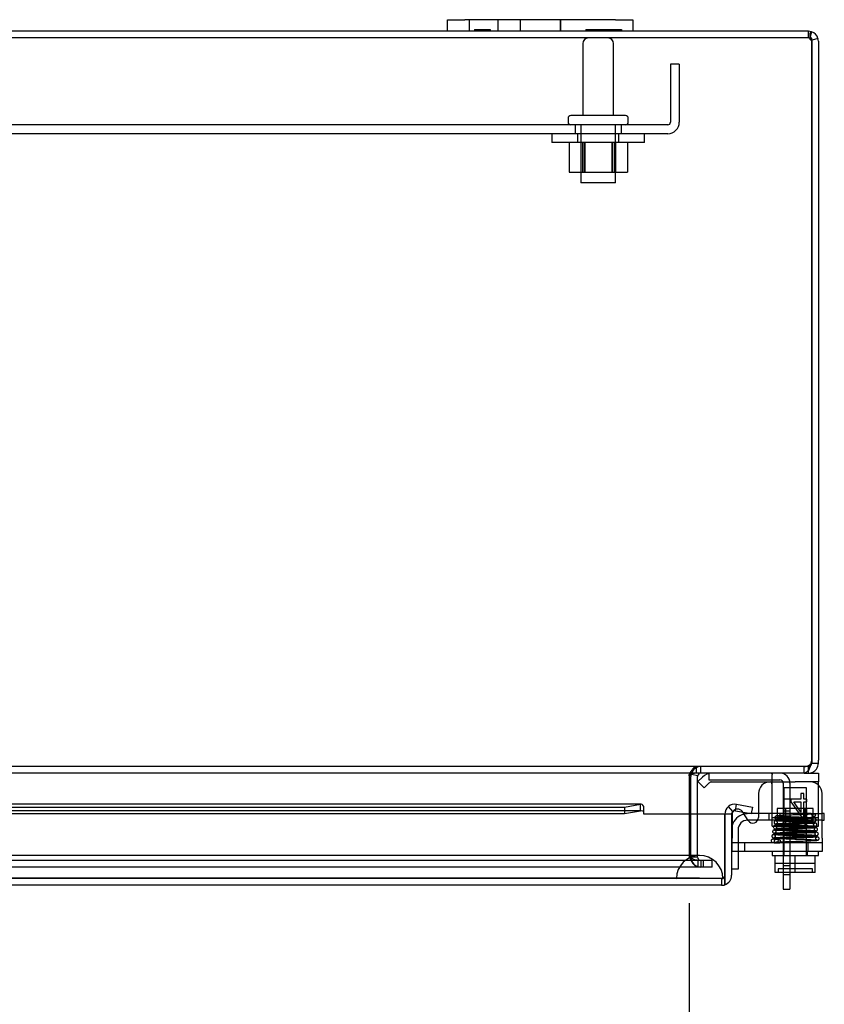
# Model space of a CAD drawing. Header units: inches. Extents: x 1 to 240, y -1 to 159.
# Tile 50 of 65: x 73 to 82, y 131 to 142. Entities that reach past the tile are written whole.
import ezdxf
from ezdxf.enums import TextEntityAlignment as Align
from ezdxf.lldxf.tags import DXFTag

# ---------------------------------------------------------------- set-up
doc = ezdxf.new("R2010")
doc.units = ezdxf.units.IN
doc.header["$MEASUREMENT"] = 0
for name, color, linetype in [('COM40153-1', 7, 'Continuous'), ('COM40153-2', 7, 'Continuous'), ('COM40679', 7, 'Continuous'), ('COM42667', 7, 'Continuous'), ('COM42780', 7, 'Continuous'), ('COM48573', 7, 'Continuous'), ('COM48603', 7, 'Continuous'), ('COM70220', 7, 'Continuous'), ('Default', 7, 'Continuous'), ('FET07720', 7, 'Continuous'), ('NTS166105', 7, 'Continuous'), ('SCC19011', 7, 'Continuous'), ('SPR20265', 7, 'Continuous'), ('STD26089', 7, 'Continuous'), ('WAF25035', 7, 'Continuous'), ('WAF25059', 7, 'Continuous')]:
    doc.layers.add(name, color=color, linetype=linetype)
doc.styles.add('SEACAD_Times_New_Roman', font='times.ttf')
tags = doc.linetypes.add('HIDDEN2', pattern=[0.1875, 0.125, -0.0625]).pattern_tags.tags
tags[6:7] = [DXFTag(74, 4), DXFTag(75, 0), DXFTag(340, '0'), DXFTag(46, 0.0), DXFTag(50, 0.0), DXFTag(44, 0.0), DXFTag(45, 0.0)]
tags[4:5] = [DXFTag(74, 4), DXFTag(75, 0), DXFTag(340, '0'), DXFTag(46, 0.0), DXFTag(50, 0.0), DXFTag(44, 0.0), DXFTag(45, 0.0)]
doc.dimstyles.new('HAMMOND_(STH_-_240x160)', dxfattribs={"dimtxt": 1, "dimasz": 1.25, "dimexe": 0.5, "dimexo": 0.5, "dimgap": 0.25, "dimtad": 0, "dimtih": 1, "dimtoh": 1, "dimlfac": 0.125, "dimzin": 0, "dimdsep": 46, "dimtxsty": 'SEACAD_Times_New_Roman', "dimblk1": '_SE_FILLED', "dimblk2": '_SE_FILLED', "dimsah": 1, "dimcen": 0.5, "dimadec": 0, "dimazin": 0, "dimtfac": 0.8, "dimtofl": 0, "dimtmove": 0, "dimatfit": 3, "dimfxl": 1, "dimtolj": 1, "dimtzin": 0, "dimarcsym": 0})

# ---------------------------------------------------------------- blocks, each defined once
blk = doc.blocks.new('SE7')
at = {"layer": 'COM40153-1', "color": 7, "linetype": 'Continuous'}
for p, q in [((80.619, 133.779), (80.619, 133.775)), ((81.422, 132.708), (81.422, 132.529)), ((81.494, 132.708), (81.494, 132.529)), ((81.422, 132.529), (81.494, 132.529))]:
    blk.add_line(p, q, dxfattribs=at)
at = {"layer": 'COM40153-1', "color": 7, "linetype": 'HIDDEN2'}
for p, q in [((80.619, 133.775), (80.619, 133.707)), ((80.619, 133.707), (81.386, 133.707)), ((81.422, 133.671), (81.422, 132.783)), ((81.494, 133.671), (81.494, 132.783)), ((81.494, 133.498), (81.422, 133.498)), ((81.422, 133.373), (81.494, 133.373)), ((81.422, 132.783), (81.494, 132.783)), ((81.422, 132.783), (81.422, 132.708)), ((81.494, 132.783), (81.494, 132.708)), ((81.422, 132.686), (81.494, 132.686))]:
    blk.add_line(p, q, dxfattribs=at)
for radius in [0.108, 0.036]:
    blk.add_arc((81.386, 133.671), radius, 0, 90, dxfattribs=at)
at = {"layer": 'COM40153-2', "color": 7, "linetype": 'Continuous'}
for p, q in [((81.154, 133.342), (81.039, 133.342)), ((81.147, 133.272), (81.041, 133.272)), ((81.864, 133.342), (81.84, 133.342)), ((81.84, 133.272), (81.864, 133.272)), ((81.864, 133.272), (81.864, 133.342)), ((80.934, 132.934), (80.934, 132.742)), ((80.934, 132.742), (80.864, 132.742))]:
    blk.add_line(p, q, dxfattribs=at)
at = {"layer": 'COM40153-2', "color": 7, "linetype": 'HIDDEN2'}
for p, q in [((81.041, 133.272), (81.039, 133.272)), ((81.387, 133.272), (81.147, 133.272)), ((81.387, 133.342), (81.154, 133.342)), ((81.271, 133.272), (81.271, 133.342)), ((81.387, 133.272), (81.387, 133.342)), ((81.722, 133.342), (81.387, 133.342)), ((81.387, 133.272), (81.722, 133.272)), ((81.646, 133.272), (81.646, 133.342)), ((81.722, 133.342), (81.835, 133.342)), ((81.835, 133.272), (81.722, 133.272)), ((81.84, 133.342), (81.835, 133.342)), ((81.835, 133.272), (81.84, 133.272)), ((80.934, 133.167), (80.934, 132.934))]:
    blk.add_line(p, q, dxfattribs=at)
for radius, start, end in [(0.175, 103.4198, 164.9532), (0.105, 90, 180)]:
    blk.add_arc((81.039, 133.167), radius, start, end, dxfattribs=at)
at = {"layer": 'COM40153-2', "color": 7, "linetype": 'Continuous'}
for start, end in [(90, 103.4198), (164.9532, 180)]:
    blk.add_arc((81.039, 133.167), 0.175, start, end, dxfattribs=at)
at = {"layer": 'COM40679', "color": 7, "linetype": 'HIDDEN2'}
for p, q in [((80.206, 141.425), (80.206, 140.8)), ((80.301, 141.425), (80.206, 141.425)), ((80.301, 141.425), (80.301, 140.8)), ((80.176, 140.77), (59.426, 140.77)), ((79.176, 140.77), (79.176, 140.675)), ((79.676, 140.675), (79.676, 140.77)), ((80.176, 140.675), (59.426, 140.675))]:
    blk.add_line(p, q, dxfattribs=at)
for radius in [0.03, 0.125]:
    blk.add_arc((80.176, 140.8), radius, 270, 0, dxfattribs=at)
at = {"layer": 'COM42667', "color": 7, "linetype": 'Continuous'}
for p, q in [((81.154, 133.559), (81.154, 133.3)), ((81.84, 133.077), (81.84, 133.559)), ((80.87, 133.332), (80.87, 133.077)), ((81.044, 133.267), (80.985, 133.358)), ((80.87, 132.934), (80.87, 133.077)), ((81.84, 133.077), (81.84, 132.934)), ((81.84, 132.934), (80.87, 132.934))]:
    blk.add_line(p, q, dxfattribs=at)
at = {"layer": 'COM42667', "color": 7, "linetype": 'HIDDEN2'}
for p, q in [((81.613, 133.499), (81.504, 133.499)), ((81.504, 133.499), (81.504, 133.471)), ((81.644, 133.559), (81.613, 133.559)), ((81.613, 133.559), (81.613, 133.499)), ((81.644, 133.499), (81.644, 133.559)), ((81.677, 133.499), (81.644, 133.499)), ((81.677, 133.471), (81.677, 133.499)), ((81.504, 133.471), (81.619, 133.309)), ((81.613, 133.358), (81.534, 133.471)), ((81.534, 133.471), (81.613, 133.471)), ((81.613, 133.471), (81.613, 133.358)), ((81.644, 133.309), (81.644, 133.471)), ((81.644, 133.471), (81.677, 133.471)), ((80.985, 133.358), (80.981, 133.365)), ((81.619, 133.309), (81.644, 133.309)), ((81.84, 133.029), (80.87, 133.029)), ((81.004, 133.029), (81.004, 132.934)), ((81.692, 132.934), (81.692, 133.029))]:
    blk.add_line(p, q, dxfattribs=at)
at = {"layer": 'COM42667', "color": 7, "linetype": 'Continuous'}
for centre, radius, start, end in [((81.279, 133.559), 0.125, 90, 180), ((81.715, 133.559), 0.125, 0, 90), ((80.93, 133.332), 0.06, 148.6816, 180), ((81.094, 133.3), 0.06, 212.8455, 0)]:
    blk.add_arc(centre, radius, start, end, dxfattribs=at)
at = {"layer": 'COM42667', "color": 7, "linetype": 'HIDDEN2'}
blk.add_arc((80.93, 133.332), 0.06, 32.8455, 148.6816, dxfattribs=at)
at = {"layer": 'COM42780', "color": 7, "linetype": 'Continuous'}
for p, q in [((80.502, 133.687), (80.552, 133.737)), ((80.502, 133.687), (80.569, 133.62)), ((80.653, 133.684), (81.551, 133.684)), ((81.801, 133.684), (81.551, 133.684)), ((81.693, 133.779), (81.801, 133.779)), ((81.801, 133.779), (81.801, 133.684)), ((81.801, 133.65), (81.801, 133.684)), ((80.569, 133.62), (80.619, 133.67))]:
    blk.add_line(p, q, dxfattribs=at)
at = {"layer": 'COM42780', "color": 7, "linetype": 'HIDDEN2'}
for p, q in [((80.687, 133.685), (80.687, 133.684)), ((80.687, 133.685), (80.746, 133.685)), ((80.746, 133.685), (80.746, 133.684)), ((80.746, 133.685), (80.775, 133.685)), ((80.775, 133.685), (80.775, 133.684)), ((80.775, 133.685), (80.937, 133.685)), ((80.887, 133.685), (80.887, 133.684)), ((80.937, 133.685), (80.937, 133.684)), ((81.301, 133.294), (81.301, 133.764)), ((81.801, 133.637), (81.801, 133.65)), ((81.801, 133.348), (81.801, 133.637)), ((81.746, 133.397), (81.356, 133.397)), ((81.356, 133.397), (81.356, 133.302)), ((81.426, 133.207), (81.426, 133.397)), ((81.445, 133.397), (81.445, 133.207)), ((81.658, 133.207), (81.658, 133.397)), ((81.676, 133.207), (81.676, 133.397)), ((81.746, 133.302), (81.746, 133.397)), ((81.301, 133.294), (81.301, 133.348)), ((81.301, 133.302), (81.801, 133.302)), ((81.301, 133.207), (81.301, 133.294)), ((81.801, 133.207), (81.801, 133.348)), ((81.301, 133.207), (81.801, 133.207))]:
    blk.add_line(p, q, dxfattribs=at)
at = {"layer": 'COM42780', "color": 7, "linetype": 'Continuous'}
for radius in [0.143, 0.048]:
    blk.add_arc((80.653, 133.636), radius, 90, 135, dxfattribs=at)
at = {"layer": 'COM42780', "color": 7, "linetype": 'HIDDEN2'}
blk.add_ellipse((81.051, 132.679), major_axis=(0, 14.322), ratio=0.017455, start_param=-1.524085, end_param=-1.503851, dxfattribs=at)
for points, knots in [([(81.293, 133.779), (81.296, 133.779), (81.298, 133.778), (81.301, 133.773), (81.301, 133.769), (81.301, 133.764)], [0, 0, 0, 0, 0.5, 0.5, 1, 1, 1, 1]), ([(81.301, 133.637), (81.301, 133.643), (81.301, 133.65), (81.3, 133.661), (81.3, 133.666), (81.299, 133.675), (81.298, 133.678), (81.296, 133.683), (81.295, 133.684), (81.293, 133.684)], [0, 0, 0, 0, 0.25, 0.25, 0.5, 0.5, 0.75, 0.75, 1, 1, 1, 1])]:
    blk.add_open_spline(points, degree=3, knots=knots, dxfattribs=at)
at = {"layer": 'COM48573', "color": 7, "linetype": 'Continuous'}
for p, q in [((77.801, 141.779), (61.801, 141.779)), ((81.693, 141.779), (79.801, 141.779)), ((81.797, 141.703), (81.729, 141.682)), ((81.729, 141.671), (81.729, 141.703)), ((81.729, 141.682), (81.729, 141.671)), ((81.729, 133.92), (81.729, 141.671)), ((81.729, 141.671), (81.729, 133.92)), ((81.801, 141.671), (81.801, 133.92)), ((81.729, 133.92), (81.729, 133.887)), ((81.801, 133.887), (81.801, 133.92)), ((81.693, 133.779), (81.693, 133.813)), ((81.729, 133.887), (81.801, 133.887)), ((81.646, 133.779), (70.872, 133.779)), ((80.408, 133.751), (80.408, 133.743)), ((80.408, 133.743), (80.408, 133.336)), ((80.426, 133.336), (80.426, 133.743)), ((80.499, 133.751), (80.434, 133.764)), ((80.498, 133.336), (80.498, 133.743)), ((81.646, 133.779), (81.693, 133.779))]:
    blk.add_line(p, q, dxfattribs=at)
at = {"layer": 'COM48573', "color": 7, "linetype": 'HIDDEN2'}
for p, q in [((81.693, 141.707), (81.693, 141.779)), ((81.693, 141.707), (57.909, 141.707)), ((81.709, 141.748), (81.709, 141.697)), ((81.646, 133.851), (57.956, 133.851)), ((80.487, 133.779), (80.487, 133.851)), ((80.534, 133.779), (80.534, 133.851)), ((81.646, 133.779), (81.646, 133.851)), ((81.693, 133.851), (81.646, 133.851)), ((81.693, 133.813), (81.693, 133.851)), ((80.408, 133.751), (80.408, 133.765)), ((80.434, 133.764), (80.429, 133.765)), ((80.408, 133.336), (80.408, 132.876)), ((80.426, 132.876), (80.426, 133.336)), ((80.498, 132.876), (80.498, 133.336)), ((80.515, 132.838), (59.088, 132.838)), ((80.408, 132.876), (80.41, 132.874)), ((80.426, 132.876), (80.498, 132.876)), ((80.426, 132.874), (80.426, 132.876)), ((80.498, 132.874), (80.426, 132.874)), ((80.498, 132.874), (80.498, 132.876)), ((80.501, 132.838), (80.501, 132.766)), ((80.56, 132.838), (80.515, 132.838)), ((80.534, 132.838), (80.534, 132.766)), ((80.58, 132.838), (80.56, 132.838)), ((80.56, 132.766), (80.56, 132.838)), ((80.656, 132.838), (80.58, 132.838)), ((80.656, 132.766), (80.656, 132.838)), ((80.515, 132.766), (59.088, 132.766)), ((80.56, 132.766), (80.515, 132.766)), ((80.58, 132.766), (80.56, 132.766)), ((80.656, 132.766), (80.58, 132.766))]:
    blk.add_line(p, q, dxfattribs=at)
at = {"layer": 'COM48573', "color": 7, "linetype": 'Continuous'}
for centre, radius, start, end in [((81.693, 141.671), 0.108, 71.8777, 90), ((80.932, 141.897), 0.804, 347.2507, 351.2208), ((80.934, 141.897), 0.802, 347.2036, 351.1938), ((81.693, 141.671), 0.108, 17.1113, 71.8777), ((81.693, 141.671), 0.108, 0, 17.1113), ((81.629, 133.92), 0.1, 340.5543, 0), ((81.693, 133.887), 0.108, 270, 323.0094), ((81.548, 133.914), 0.178, 328.8374, 351.2659), ((81.693, 133.887), 0.036, 323.0094, 0), ((81.693, 133.887), 0.108, 323.0094, 0), ((80.497, 133.628), 0.151, 93.7357, 126.0605), ((80.534, 133.743), 0.108, 168.1804, 180), ((80.534, 133.743), 0.036, 168.1804, 180), ((80.534, 133.743), 0.036, 90.0001, 168.1803)]:
    blk.add_arc(centre, radius, start, end, dxfattribs=at)
at = {"layer": 'COM48573', "color": 7, "linetype": 'HIDDEN2'}
for centre, radius, start, end in [((80.932, 141.897), 0.804, 349.5847, 351.2208), ((80.934, 141.897), 0.802, 349.6098, 351.1938), ((81.693, 141.671), 0.036, 58.1143, 90), ((80.932, 141.897), 0.804, 345.9807, 347.2507), ((80.934, 141.897), 0.802, 345.9388, 347.2036), ((81.693, 141.671), 0.036, 17.8112, 58.1143), ((81.693, 141.671), 0.036, 0, 17.8112), ((80.534, 133.743), 0.108, 90, 168.1804), ((81.643, 133.97), 0.119, 271.5142, 298.4277), ((81.693, 133.887), 0.036, 270, 323.0094), ((81.677, 133.914), 0.0541, 295.3564, 329.7725), ((80.534, 132.874), 0.108, 180, 270), ((80.534, 132.874), 0.036, 180, 270)]:
    blk.add_arc(centre, radius, start, end, dxfattribs=at)
at = {"layer": 'COM48573', "color": 7, "linetype": 'Continuous'}
blk.add_ellipse((81.693, 141.671), major_axis=(0, -0.108), ratio=0.996907, start_param=2.825298, end_param=3.141593, dxfattribs=at)
at = {"layer": 'COM48573', "color": 7, "linetype": 'HIDDEN2'}
for major_axis, start_param, end_param in [((0, -0.036), 2.585083, 3.141593), ((0, 0.036), 4.712389, 5.023252)]:
    blk.add_ellipse((81.693, 141.671), major_axis=major_axis, ratio=0.996907, start_param=start_param, end_param=end_param, dxfattribs=at)
at = {"layer": 'COM48573', "color": 7, "linetype": 'Continuous'}
for points, knots in [([(81.727, 141.774), (81.723, 141.773), (81.721, 141.771), (81.716, 141.768), (81.714, 141.766), (81.711, 141.761), (81.71, 141.759), (81.709, 141.753), (81.709, 141.75), (81.709, 141.74), (81.711, 141.732), (81.715, 141.721), (81.717, 141.717), (81.722, 141.709), (81.725, 141.706), (81.729, 141.703)], [0, 0, 0, 0, 0.125, 0.125, 0.25, 0.25, 0.375, 0.375, 0.5, 0.5, 0.75, 0.75, 0.875, 0.875, 1, 1, 1, 1]), ([(81.7, 133.822), (81.691, 133.809), (81.682, 133.798), (81.664, 133.783), (81.655, 133.779), (81.646, 133.779)], [0, 0, 0, 0, 0.5, 0.5, 1, 1, 1, 1])]:
    blk.add_open_spline(points, degree=3, knots=knots, dxfattribs=at)
at = {"layer": 'COM48573', "color": 7, "linetype": 'HIDDEN2'}
for points, knots in [([(81.712, 141.702), (81.71, 141.701), (81.709, 141.699), (81.709, 141.696), (81.709, 141.694), (81.71, 141.692), (81.711, 141.691), (81.714, 141.688), (81.717, 141.687), (81.722, 141.684), (81.725, 141.683), (81.728, 141.682)], [0, 0, 0, 0, 0.25, 0.25, 0.375, 0.375, 0.5, 0.5, 0.75, 0.75, 1, 1, 1, 1]), ([(80.487, 133.851), (80.481, 133.851), (80.474, 133.849), (80.461, 133.841), (80.454, 133.835), (80.441, 133.819), (80.435, 133.81), (80.421, 133.789), (80.415, 133.777), (80.408, 133.765)], [0, 0, 0, 0, 0.25, 0.25, 0.5, 0.5, 0.75, 0.75, 1, 1, 1, 1]), ([(80.501, 132.766), (80.494, 132.766), (80.486, 132.769), (80.471, 132.78), (80.463, 132.788), (80.448, 132.808), (80.441, 132.82), (80.425, 132.846), (80.418, 132.86), (80.41, 132.874)], [0, 0, 0, 0, 0.25, 0.25, 0.5, 0.5, 0.75, 0.75, 1, 1, 1, 1]), ([(80.501, 132.838), (80.486, 132.838), (80.471, 132.842), (80.441, 132.855), (80.425, 132.865), (80.41, 132.874)], [0, 0, 0, 0, 0.5, 0.5, 1, 1, 1, 1])]:
    blk.add_open_spline(points, degree=3, knots=knots, dxfattribs=at)
at = {"layer": 'COM48603', "color": 7, "linetype": 'HIDDEN2'}
for p, q in [((79.889, 133.372), (59.652, 133.372)), ((80.756, 132.641), (58.784, 132.641)), ((80.756, 132.641), (80.756, 132.569))]:
    blk.add_line(p, q, dxfattribs=at)
at = {"layer": 'COM48603', "color": 7, "linetype": 'Continuous'}
for p, q in [((79.889, 133.444), (70.39, 133.444)), ((70.39, 133.413), (79.709, 133.413)), ((79.709, 133.413), (79.882, 133.443)), ((79.709, 133.413), (79.709, 133.342)), ((79.709, 133.342), (79.882, 133.372)), ((79.882, 133.372), (79.882, 133.443)), ((79.917, 133.364), (79.917, 133.419)), ((80.877, 133.364), (80.831, 133.419)), ((80.907, 133.372), (80.919, 133.443)), ((80.907, 133.372), (81.077, 133.342)), ((80.919, 133.443), (81.089, 133.413)), ((81.089, 133.413), (81.077, 133.342)), ((70.39, 133.342), (79.709, 133.342)), ((79.917, 133.336), (79.917, 133.364)), ((80.792, 133.336), (79.917, 133.336)), ((80.792, 132.677), (80.792, 133.336)), ((80.864, 133.336), (80.792, 133.336)), ((80.792, 133.336), (80.792, 132.677)), ((80.864, 133.336), (80.864, 132.677)), ((80.792, 132.677), (80.792, 132.575)), ((80.792, 132.575), (80.792, 132.677)), ((80.756, 132.569), (58.784, 132.569))]:
    blk.add_line(p, q, dxfattribs=at)
for centre, radius, start, end in [((79.889, 133.319), 0.0534, 89.7664, 97.3735), ((79.889, 133.319), 0.0534, 57.5781, 81.6598), ((80.9, 133.336), 0.108, 130, 180), ((80.9, 133.336), 0.108, 80.0001, 129.9999), ((80.9, 133.336), 0.036, 80, 130), ((80.9, 133.336), 0.036, 130, 180), ((80.756, 132.677), 0.108, 289.4712, 0), ((80.756, 132.677), 0.108, 270, 289.4712)]:
    blk.add_arc(centre, radius, start, end, dxfattribs=at)
at = {"layer": 'COM48603', "color": 7, "linetype": 'HIDDEN2'}
for centre, radius, start, end in [((79.889, 133.319), 0.0534, 89.7664, 97.3735), ((80.756, 132.677), 0.036, 270, 0)]:
    blk.add_arc(centre, radius, start, end, dxfattribs=at)
blk.add_ellipse((80.756, 132.677), major_axis=(0, 0.036), ratio=0.997813, start_param=3.141593, end_param=4.712389, dxfattribs=at)
at = {"layer": 'COM48603', "color": 7, "linetype": 'Continuous'}
blk.add_ellipse((80.756, 132.677), major_axis=(0, 0.108), ratio=0.997813, start_param=3.141593, end_param=3.48143, dxfattribs=at)
blk.add_open_spline([(79.917, 133.419), (79.911, 133.429), (79.905, 133.436), (79.894, 133.445), (79.888, 133.445), (79.882, 133.443)], degree=3, knots=[0, 0, 0, 0, 0.5, 0.5, 1, 1, 1, 1], dxfattribs=at)
at = {"layer": 'COM70220', "color": 7, "linetype": 'HIDDEN2'}
for p, q in [((80.27, 132.891), (59.332, 132.891)), ((80.52, 132.891), (80.27, 132.891)), ((80.27, 132.645), (59.332, 132.645)), ((80.27, 132.643), (59.332, 132.643)), ((80.27, 132.642), (59.332, 132.642)), ((80.52, 132.645), (80.27, 132.645)), ((80.769, 132.643), (80.27, 132.643)), ((80.769, 132.642), (80.27, 132.642)), ((80.271, 132.643), (80.52, 132.645)), ((80.271, 132.642), (80.271, 132.643)), ((80.52, 132.645), (80.769, 132.643)), ((80.77, 132.641), (80.756, 132.641)), ((80.769, 132.643), (80.769, 132.642))]:
    blk.add_line(p, q, dxfattribs=at)
blk.add_arc((80.52, 132.641), 0.25, 0, 180, dxfattribs=at)
at = {"layer": 'FET07720', "color": 7, "linetype": 'Continuous'}
for p, q in [((77.801, 141.904), (77.989, 141.904)), ((77.801, 141.779), (77.801, 141.904)), ((79.614, 141.904), (77.989, 141.904)), ((79.614, 141.904), (79.801, 141.904)), ((79.801, 141.904), (79.801, 141.779)), ((77.989, 141.779), (77.801, 141.779)), ((79.614, 141.779), (77.989, 141.779)), ((79.801, 141.779), (79.614, 141.779))]:
    blk.add_line(p, q, dxfattribs=at)
at = {"layer": 'FET07720', "color": 7, "linetype": 'HIDDEN2'}
for p, q in [((78.036, 141.904), (78.036, 141.779)), ((78.348, 141.779), (78.348, 141.904)), ((78.583, 141.904), (78.583, 141.779)), ((78.583, 141.904), (78.583, 141.779)), ((79.019, 141.904), (79.019, 141.779)), ((79.02, 141.779), (79.02, 141.904)), ((78.091, 141.799), (78.091, 141.779)), ((78.091, 141.799), (78.21, 141.799)), ((78.12, 141.799), (78.12, 141.779)), ((78.207, 141.799), (78.207, 141.779)), ((78.21, 141.799), (78.21, 141.779)), ((78.21, 141.799), (78.227, 141.799)), ((78.227, 141.799), (78.227, 141.779)), ((78.227, 141.799), (78.262, 141.799)), ((78.262, 141.799), (78.262, 141.779)), ((79.291, 141.799), (79.291, 141.779)), ((79.291, 141.799), (79.414, 141.799)), ((79.356, 141.799), (79.356, 141.779)), ((79.4, 141.799), (79.4, 141.779)), ((79.414, 141.799), (79.414, 141.779)), ((79.414, 141.799), (79.523, 141.799)), ((79.445, 141.799), (79.445, 141.779)), ((79.454, 141.799), (79.454, 141.779)), ((79.514, 141.799), (79.514, 141.779)), ((79.523, 141.799), (79.523, 141.779)), ((79.523, 141.799), (79.568, 141.799)), ((79.554, 141.799), (79.554, 141.779)), ((79.568, 141.799), (79.568, 141.779)), ((79.568, 141.799), (79.676, 141.799)), ((79.612, 141.799), (79.612, 141.779)), ((79.676, 141.799), (79.676, 141.779))]:
    blk.add_line(p, q, dxfattribs=at)
at = {"layer": 'NTS166105', "color": 7, "linetype": 'HIDDEN2'}
for p, q in [((79.112, 140.579), (79.112, 140.259)), ((79.239, 140.579), (79.239, 140.259)), ((79.255, 140.579), (79.255, 140.259)), ((79.273, 140.579), (79.273, 140.259)), ((79.282, 140.579), (79.282, 140.259)), ((79.573, 140.579), (79.573, 140.259)), ((79.58, 140.259), (79.58, 140.579)), ((79.597, 140.579), (79.597, 140.259)), ((79.614, 140.579), (79.614, 140.259)), ((79.742, 140.579), (79.742, 140.259)), ((79.112, 140.259), (79.255, 140.259)), ((79.255, 140.259), (79.573, 140.259)), ((79.573, 140.259), (79.742, 140.259))]:
    blk.add_line(p, q, dxfattribs=at)
at = {"layer": 'SCC19011', "color": 7, "linetype": 'HIDDEN2'}
for p, q in [((81.673, 133.621), (81.429, 133.621)), ((81.429, 133.621), (81.429, 132.889)), ((81.673, 132.889), (81.673, 133.621)), ((81.766, 132.803), (81.336, 132.803)), ((81.367, 132.748), (81.367, 132.718)), ((81.736, 132.748), (81.367, 132.748)), ((81.736, 132.718), (81.736, 132.748))]:
    blk.add_line(p, q, dxfattribs=at)
at = {"layer": 'SCC19011', "color": 7, "linetype": 'Continuous'}
for p, q in [((81.336, 132.708), (81.336, 132.889)), ((81.551, 132.708), (81.551, 132.889)), ((81.766, 132.708), (81.766, 132.889)), ((81.551, 132.708), (81.336, 132.708)), ((81.766, 132.708), (81.551, 132.708))]:
    blk.add_line(p, q, dxfattribs=at)
at = {"layer": 'SCC19011', "color": 7, "linetype": 'HIDDEN2'}
for points in [[(81.367, 132.718), (81.367, 132.715), (81.366, 132.712), (81.362, 132.709), (81.359, 132.708), (81.357, 132.708)], [(81.746, 132.708), (81.743, 132.708), (81.741, 132.709), (81.737, 132.712), (81.736, 132.715), (81.736, 132.718)]]:
    blk.add_open_spline(points, degree=3, knots=[0, 0, 0, 0, 0.5, 0.5, 1, 1, 1, 1], dxfattribs=at)
at = {"layer": 'SPR20265', "color": 7, "linetype": 'HIDDEN2'}
blk.add_circle((81.751, 133.324), 0.0175, dxfattribs=at)
blk.add_ellipse((81.379, 133.042), major_axis=(0, -0.0175), ratio=0.707107, dxfattribs=at)
for points, knots in [([(81.341, 133.267), (81.338, 133.267), (81.333, 133.266), (81.326, 133.26), (81.322, 133.253), (81.322, 133.246), (81.324, 133.239), (81.329, 133.234), (81.334, 133.231), (81.338, 133.231), (81.34, 133.231)], [0, 0, 0, 0, 0.159811, 0.317961, 0.462729, 0.589122, 0.709493, 0.821101, 0.918775, 1, 1, 1, 1]), ([(81.348, 133.316), (81.347, 133.316), (81.345, 133.316), (81.343, 133.315), (81.34, 133.314), (81.337, 133.312), (81.335, 133.31), (81.333, 133.308), (81.331, 133.305), (81.33, 133.3), (81.331, 133.294), (81.335, 133.287), (81.343, 133.281), (81.35, 133.28), (81.353, 133.279)], [0, 0, 0, 0, 0.03766, 0.074985, 0.113343, 0.153894, 0.197472, 0.244568, 0.295414, 0.35009, 0.473116, 0.626338, 0.805115, 1, 1, 1, 1]), ([(81.349, 133.28), (81.352, 133.279), (81.357, 133.278), (81.378, 133.277), (81.412, 133.274), (81.461, 133.272), (81.508, 133.27), (81.549, 133.269), (81.583, 133.267), (81.611, 133.266), (81.638, 133.265), (81.665, 133.264), (81.692, 133.263), (81.717, 133.261), (81.736, 133.26), (81.746, 133.259), (81.748, 133.26), (81.747, 133.261), (81.741, 133.269), (81.741, 133.28), (81.747, 133.288), (81.744, 133.288), (81.732, 133.287), (81.713, 133.286), (81.685, 133.284), (81.66, 133.283), (81.628, 133.282), (81.588, 133.28), (81.542, 133.278), (81.49, 133.276), (81.437, 133.274), (81.387, 133.272), (81.357, 133.27), (81.342, 133.268), (81.34, 133.267), (81.338, 133.266)], [0, 0, 0, 0, 0.03024, 0.058844, 0.110982, 0.156603, 0.195687, 0.228224, 0.254177, 0.274675, 0.296836, 0.321847, 0.349679, 0.380262, 0.413021, 0.440531, 0.460464, 0.473122, 0.481895, 0.498753, 0.519767, 0.539785, 0.560315, 0.604197, 0.627603, 0.652113, 0.680195, 0.712627, 0.749408, 0.790576, 0.836178, 0.886206, 0.940732, 0.969795, 1, 1, 1, 1]), ([(81.34, 133.266), (81.341, 133.266), (81.344, 133.266), (81.348, 133.264), (81.351, 133.262), (81.355, 133.258), (81.357, 133.252), (81.357, 133.246), (81.355, 133.239), (81.351, 133.235), (81.346, 133.232), (81.343, 133.232), (81.341, 133.232)], [0, 0, 0, 0, 0.067072, 0.136537, 0.206748, 0.275983, 0.405419, 0.522779, 0.643733, 0.765986, 0.885184, 1, 1, 1, 1]), ([(81.342, 133.232), (81.343, 133.232), (81.345, 133.233), (81.36, 133.235), (81.389, 133.237), (81.435, 133.239), (81.48, 133.241), (81.521, 133.243), (81.555, 133.244), (81.585, 133.245), (81.614, 133.246), (81.647, 133.247), (81.681, 133.249), (81.714, 133.251), (81.74, 133.253), (81.757, 133.255), (81.765, 133.257), (81.77, 133.259), (81.773, 133.262), (81.776, 133.267), (81.777, 133.273), (81.776, 133.28), (81.771, 133.287), (81.764, 133.291), (81.754, 133.293), (81.732, 133.296), (81.698, 133.297), (81.662, 133.299), (81.626, 133.301), (81.581, 133.303), (81.529, 133.305), (81.472, 133.307), (81.418, 133.309), (81.371, 133.312), (81.358, 133.314), (81.352, 133.315)], [0, 0, 0, 0, 0.030464, 0.059273, 0.111733, 0.157579, 0.196823, 0.229419, 0.255371, 0.275981, 0.299121, 0.326112, 0.356987, 0.391797, 0.430051, 0.462537, 0.486047, 0.500567, 0.504587, 0.50775, 0.517183, 0.523534, 0.530723, 0.547563, 0.568029, 0.611848, 0.659236, 0.686085, 0.717503, 0.753468, 0.793956, 0.838898, 0.888255, 0.941986, 1, 1, 1, 1]), ([(81.734, 133.321), (81.733, 133.325), (81.732, 133.331), (81.727, 133.336), (81.717, 133.336), (81.7, 133.335), (81.679, 133.334), (81.655, 133.333), (81.632, 133.332), (81.604, 133.331), (81.567, 133.329), (81.522, 133.328), (81.472, 133.325), (81.42, 133.323), (81.383, 133.321), (81.36, 133.319), (81.348, 133.318), (81.344, 133.316), (81.344, 133.316), (81.344, 133.315)], [0, 0, 0, 0, 0.0696197, 0.1260031, 0.168106, 0.2019864, 0.2683242, 0.3008062, 0.3363059, 0.3819497, 0.4379972, 0.5045348, 0.5816916, 0.6695292, 0.7682625, 0.821951, 0.878445, 0.9377765, 0.955693, 0.955693, 0.955693, 0.955693]), ([(81.353, 133.314), (81.354, 133.314), (81.356, 133.314), (81.36, 133.312), (81.364, 133.308), (81.366, 133.302), (81.366, 133.296), (81.364, 133.291), (81.362, 133.288), (81.359, 133.285), (81.356, 133.282), (81.352, 133.281), (81.349, 133.281), (81.348, 133.281)], [0, 0, 0, 0, 0.162855, 0.308329, 0.439048, 0.555518, 0.659163, 0.712922, 0.769029, 0.82693, 0.885551, 0.943608, 1, 1, 1, 1]), ([(81.766, 133.242), (81.762, 133.243), (81.748, 133.245), (81.715, 133.247), (81.677, 133.249), (81.639, 133.25), (81.604, 133.252), (81.575, 133.253), (81.55, 133.254), (81.527, 133.255), (81.501, 133.256), (81.469, 133.257), (81.435, 133.258), (81.399, 133.26), (81.368, 133.262), (81.353, 133.263), (81.349, 133.264)], [0.0986552, 0.0986552, 0.0986552, 0.0986552, 0.1875625, 0.2669227, 0.3367819, 0.397247, 0.4484038, 0.4903163, 0.523012, 0.5519952, 0.5895289, 0.6360053, 0.6913911, 0.7555815, 0.8284727, 0.9099998, 0.9099998, 0.9099998, 0.9099998]), ([(81.352, 133.282), (81.352, 133.282), (81.352, 133.282), (81.356, 133.284), (81.377, 133.286), (81.416, 133.288), (81.46, 133.29), (81.501, 133.292), (81.536, 133.293), (81.566, 133.294), (81.604, 133.296), (81.645, 133.297), (81.684, 133.299), (81.721, 133.302), (81.749, 133.305), (81.767, 133.316), (81.768, 133.322), (81.769, 133.326)], [0.0512867, 0.0512867, 0.0512867, 0.0512867, 0.0584295, 0.1138375, 0.2151679, 0.3043854, 0.381252, 0.4456911, 0.4975918, 0.5372885, 0.5766415, 0.6703859, 0.7252145, 0.784444, 0.8967299, 0.9497581, 1, 1, 1, 1]), ([(81.324, 133.166), (81.323, 133.166), (81.32, 133.166), (81.316, 133.164), (81.313, 133.162), (81.31, 133.159), (81.308, 133.155), (81.307, 133.151), (81.307, 133.145), (81.31, 133.138), (81.315, 133.133), (81.321, 133.13), (81.325, 133.13), (81.327, 133.13)], [0, 0, 0, 0, 0.057064, 0.117028, 0.178564, 0.240253, 0.300887, 0.359706, 0.473677, 0.597633, 0.728878, 0.863282, 1, 1, 1, 1]), ([(81.764, 133.24), (81.761, 133.24), (81.757, 133.239), (81.737, 133.237), (81.701, 133.235), (81.65, 133.232), (81.601, 133.23), (81.558, 133.229), (81.522, 133.228), (81.492, 133.226), (81.462, 133.225), (81.431, 133.224), (81.399, 133.223), (81.369, 133.221), (81.347, 133.219), (81.333, 133.217), (81.325, 133.215), (81.32, 133.212), (81.314, 133.204), (81.314, 133.193), (81.328, 133.178), (81.345, 133.179), (81.377, 133.176), (81.416, 133.174), (81.458, 133.172), (81.498, 133.171), (81.547, 133.169), (81.603, 133.167), (81.661, 133.165), (81.716, 133.162), (81.75, 133.16), (81.768, 133.158), (81.771, 133.157), (81.773, 133.157)], [0, 0, 0, 0, 0.030201, 0.058768, 0.1108, 0.156226, 0.194981, 0.227009, 0.252235, 0.272673, 0.295591, 0.321665, 0.350958, 0.383519, 0.418097, 0.446454, 0.467135, 0.480122, 0.488714, 0.50385, 0.523249, 0.563385, 0.607116, 0.65456, 0.682023, 0.713983, 0.750415, 0.791329, 0.836739, 0.886604, 0.940955, 0.969916, 1, 1, 1, 1]), ([(81.319, 133.082), (81.322, 133.083), (81.326, 133.084), (81.347, 133.085), (81.383, 133.087), (81.436, 133.09), (81.488, 133.092), (81.535, 133.093), (81.572, 133.094), (81.605, 133.096), (81.636, 133.097), (81.669, 133.098), (81.704, 133.099), (81.737, 133.101), (81.763, 133.103), (81.779, 133.105), (81.789, 133.107), (81.793, 133.109), (81.799, 133.116), (81.801, 133.124), (81.798, 133.132), (81.791, 133.139), (81.782, 133.142), (81.769, 133.144), (81.741, 133.146), (81.701, 133.148), (81.659, 133.15), (81.617, 133.151), (81.566, 133.153), (81.508, 133.155), (81.447, 133.157), (81.389, 133.16), (81.352, 133.162), (81.332, 133.164), (81.328, 133.165), (81.326, 133.165)], [0, 0, 0, 0, 0.030535, 0.059405, 0.111974, 0.15791, 0.197235, 0.229914, 0.255949, 0.276523, 0.299074, 0.324905, 0.354038, 0.386523, 0.421968, 0.452322, 0.474601, 0.488811, 0.496452, 0.508992, 0.518013, 0.527439, 0.546664, 0.567186, 0.610887, 0.658299, 0.685271, 0.716798, 0.752855, 0.793424, 0.83844, 0.887864, 0.941665, 0.970292, 1, 1, 1, 1]), ([(81.772, 133.191), (81.771, 133.19), (81.769, 133.189), (81.749, 133.187), (81.718, 133.185), (81.682, 133.184), (81.646, 133.182), (81.613, 133.181), (81.586, 133.18), (81.561, 133.179), (81.535, 133.178), (81.504, 133.177), (81.467, 133.176), (81.426, 133.174), (81.385, 133.172), (81.349, 133.17), (81.325, 133.168), (81.323, 133.167), (81.323, 133.166)], [0.0214583, 0.0214583, 0.0214583, 0.0214583, 0.0900776, 0.171679, 0.2446441, 0.3089055, 0.3643544, 0.4108884, 0.4484727, 0.4774941, 0.5102117, 0.5521498, 0.6033253, 0.663792, 0.7336191, 0.8128873, 0.901623, 0.9779387, 0.9779387, 0.9779387, 0.9779387]), ([(81.327, 133.165), (81.33, 133.165), (81.333, 133.164), (81.339, 133.159), (81.342, 133.152), (81.342, 133.145), (81.339, 133.139), (81.335, 133.134), (81.33, 133.132), (81.327, 133.131), (81.325, 133.131), (81.324, 133.131)], [0, 0, 0, 0, 0.185334, 0.353361, 0.498143, 0.618697, 0.730532, 0.833218, 0.922973, 0.962918, 1, 1, 1, 1]), ([(81.328, 133.131), (81.328, 133.132), (81.33, 133.133), (81.352, 133.135), (81.387, 133.137), (81.427, 133.139), (81.467, 133.141), (81.504, 133.142), (81.535, 133.143), (81.561, 133.144), (81.586, 133.145), (81.613, 133.146), (81.646, 133.147), (81.682, 133.149), (81.719, 133.15), (81.752, 133.152), (81.774, 133.154), (81.776, 133.156), (81.776, 133.156)], [0.0263062, 0.0263062, 0.0263062, 0.0263062, 0.0964144, 0.1837941, 0.2621751, 0.3314697, 0.3916489, 0.4426991, 0.4846088, 0.5173425, 0.5463997, 0.5840634, 0.630763, 0.6865267, 0.7513324, 0.8251609, 0.9080575, 0.9827694, 0.9827694, 0.9827694, 0.9827694]), ([(81.776, 133.192), (81.774, 133.192), (81.77, 133.193), (81.752, 133.195), (81.72, 133.197), (81.672, 133.199), (81.623, 133.201), (81.58, 133.203), (81.544, 133.204), (81.513, 133.205), (81.483, 133.206), (81.451, 133.207), (81.418, 133.209), (81.387, 133.21), (81.362, 133.212), (81.347, 133.213), (81.343, 133.213), (81.343, 133.212), (81.346, 133.21), (81.349, 133.205), (81.35, 133.199), (81.348, 133.191), (81.346, 133.187), (81.342, 133.183), (81.349, 133.185), (81.371, 133.186), (81.408, 133.188), (81.447, 133.19), (81.487, 133.191), (81.535, 133.193), (81.589, 133.195), (81.647, 133.197), (81.703, 133.2), (81.739, 133.202), (81.759, 133.204), (81.764, 133.205), (81.766, 133.205)], [0, 0, 0, 0, 0.030563, 0.059462, 0.112122, 0.158231, 0.19786, 0.231012, 0.257723, 0.278578, 0.30082, 0.326606, 0.355864, 0.388533, 0.424473, 0.456436, 0.479543, 0.49409, 0.498395, 0.50165, 0.512269, 0.519777, 0.527789, 0.536297, 0.565706, 0.609329, 0.656857, 0.684377, 0.716297, 0.752613, 0.793333, 0.838416, 0.887856, 0.941654, 0.970281, 1, 1, 1, 1]), ([(81.345, 133.229), (81.35, 133.228), (81.365, 133.227), (81.398, 133.225), (81.434, 133.223), (81.469, 133.222), (81.5, 133.221), (81.527, 133.22), (81.55, 133.219), (81.575, 133.218), (81.604, 133.217), (81.638, 133.215), (81.676, 133.214), (81.712, 133.212), (81.744, 133.21), (81.757, 133.209), (81.76, 133.208)], [0.0919733, 0.0919733, 0.0919733, 0.0919733, 0.1749173, 0.2487968, 0.3136529, 0.3694659, 0.4162057, 0.4538991, 0.4829799, 0.5157574, 0.5577116, 0.6087994, 0.6689953, 0.7382724, 0.8165868, 0.9038254, 0.9038254, 0.9038254, 0.9038254]), ([(81.767, 133.206), (81.766, 133.206), (81.764, 133.206), (81.762, 133.207), (81.759, 133.208), (81.756, 133.209), (81.754, 133.211), (81.751, 133.215), (81.749, 133.22), (81.749, 133.227), (81.751, 133.234), (81.757, 133.239), (81.76, 133.239), (81.763, 133.24)], [0, 0, 0, 0, 0.038509, 0.078114, 0.119898, 0.164481, 0.21204, 0.262415, 0.369764, 0.488173, 0.633368, 0.805352, 1, 1, 1, 1]), ([(81.772, 133.157), (81.77, 133.158), (81.766, 133.158), (81.76, 133.163), (81.757, 133.17), (81.757, 133.177), (81.76, 133.183), (81.764, 133.188), (81.769, 133.191), (81.773, 133.191), (81.775, 133.191)], [0, 0, 0, 0, 0.179106, 0.344045, 0.488033, 0.609539, 0.723855, 0.829732, 0.92237, 1, 1, 1, 1]), ([(81.763, 133.205), (81.766, 133.205), (81.771, 133.206), (81.779, 133.211), (81.783, 133.218), (81.784, 133.224), (81.784, 133.228), (81.782, 133.231), (81.781, 133.234), (81.778, 133.237), (81.775, 133.239), (81.773, 133.24), (81.77, 133.241), (81.768, 133.241), (81.767, 133.241)], [0, 0, 0, 0, 0.179696, 0.347726, 0.496425, 0.619744, 0.675627, 0.729219, 0.780424, 0.829098, 0.875163, 0.918716, 0.960114, 1, 1, 1, 1]), ([(81.775, 133.156), (81.776, 133.156), (81.779, 133.156), (81.783, 133.158), (81.786, 133.16), (81.789, 133.163), (81.791, 133.167), (81.792, 133.172), (81.792, 133.177), (81.789, 133.184), (81.784, 133.189), (81.778, 133.192), (81.774, 133.192), (81.772, 133.192)], [0, 0, 0, 0, 0.058448, 0.119991, 0.183216, 0.246619, 0.308903, 0.369213, 0.48528, 0.60971, 0.739485, 0.870031, 1, 1, 1, 1]), ([(81.789, 133.091), (81.786, 133.09), (81.782, 133.089), (81.761, 133.087), (81.733, 133.085), (81.701, 133.084), (81.667, 133.083), (81.625, 133.081), (81.578, 133.08), (81.528, 133.078), (81.484, 133.076), (81.438, 133.075), (81.388, 133.073), (81.351, 133.071), (81.328, 133.069), (81.313, 133.068), (81.302, 133.065), (81.298, 133.064), (81.293, 133.058), (81.291, 133.053), (81.291, 133.048), (81.292, 133.044), (81.294, 133.039), (81.3, 133.034), (81.313, 133.03), (81.338, 133.027), (81.362, 133.026), (81.378, 133.025)], [0, 0, 0, 0, 0.058886, 0.113754, 0.164586, 0.211327, 0.253958, 0.292457, 0.356882, 0.40463, 0.446661, 0.498039, 0.559019, 0.629755, 0.667415, 0.700106, 0.748724, 0.77491, 0.780813, 0.787745, 0.796421, 0.802106, 0.810897, 0.838544, 0.879537, 0.933478, 1, 1, 1, 1]), ([(81.32, 133.118), (81.317, 133.117), (81.311, 133.116), (81.303, 133.11), (81.299, 133.103), (81.299, 133.096), (81.301, 133.091), (81.303, 133.087), (81.306, 133.085), (81.309, 133.083), (81.311, 133.082), (81.314, 133.081), (81.315, 133.081), (81.316, 133.081)], [0, 0, 0, 0, 0.188415, 0.363228, 0.51473, 0.638547, 0.747394, 0.797104, 0.843325, 0.886161, 0.926011, 0.96361, 1, 1, 1, 1]), ([(81.316, 133.116), (81.318, 133.116), (81.32, 133.116), (81.324, 133.115), (81.328, 133.112), (81.331, 133.109), (81.333, 133.106), (81.334, 133.101), (81.334, 133.096), (81.332, 133.089), (81.328, 133.085), (81.323, 133.083), (81.321, 133.083), (81.32, 133.083)], [0, 0, 0, 0, 0.057828, 0.117981, 0.179096, 0.239678, 0.298465, 0.35472, 0.462169, 0.58034, 0.709431, 0.848684, 1, 1, 1, 1]), ([(81.324, 133.13), (81.326, 133.13), (81.33, 133.129), (81.349, 133.127), (81.384, 133.125), (81.435, 133.123), (81.487, 133.121), (81.532, 133.119), (81.569, 133.118), (81.601, 133.117), (81.632, 133.116), (81.666, 133.115), (81.7, 133.113), (81.732, 133.112), (81.756, 133.11), (81.768, 133.109), (81.772, 133.11), (81.771, 133.11), (81.765, 133.118), (81.765, 133.127), (81.768, 133.134), (81.771, 133.138), (81.77, 133.138), (81.76, 133.137), (81.741, 133.136), (81.713, 133.135), (81.686, 133.134), (81.652, 133.132), (81.61, 133.131), (81.558, 133.129), (81.5, 133.127), (81.439, 133.125), (81.381, 133.122), (81.344, 133.12), (81.324, 133.118), (81.319, 133.118), (81.317, 133.117)], [0, 0, 0, 0, 0.030222, 0.058813, 0.11093, 0.156534, 0.195616, 0.228164, 0.254139, 0.274705, 0.297423, 0.323615, 0.353246, 0.386243, 0.422024, 0.452049, 0.473417, 0.486403, 0.493845, 0.506089, 0.514063, 0.522411, 0.54085, 0.561347, 0.605177, 0.628563, 0.653039, 0.68107, 0.713444, 0.750156, 0.791241, 0.836734, 0.88662, 0.940966, 0.969918, 1, 1, 1, 1]), ([(81.319, 133.08), (81.324, 133.079), (81.34, 133.077), (81.377, 133.075), (81.419, 133.073), (81.461, 133.072), (81.5, 133.07), (81.532, 133.069), (81.559, 133.068), (81.585, 133.068), (81.615, 133.067), (81.65, 133.065), (81.688, 133.064), (81.727, 133.062), (81.761, 133.06), (81.777, 133.059), (81.782, 133.058)], [0.0973841, 0.0973841, 0.0973841, 0.0973841, 0.185449, 0.2641987, 0.3336814, 0.3938522, 0.4447346, 0.486325, 0.5186306, 0.547929, 0.5858766, 0.6327184, 0.688461, 0.7530945, 0.8265759, 0.9088675, 0.9088675, 0.9088675, 0.9088675]), ([(81.379, 133.06), (81.365, 133.061), (81.344, 133.062), (81.328, 133.062), (81.324, 133.059), (81.325, 133.056), (81.326, 133.051), (81.326, 133.044), (81.323, 133.04), (81.322, 133.038), (81.319, 133.035), (81.319, 133.034), (81.326, 133.035), (81.341, 133.036), (81.364, 133.037), (81.4, 133.038), (81.447, 133.04), (81.491, 133.042), (81.535, 133.043), (81.584, 133.045), (81.631, 133.046), (81.672, 133.048), (81.706, 133.049), (81.737, 133.051), (81.764, 133.052), (81.785, 133.054), (81.789, 133.055), (81.791, 133.056)], [0, 0, 0, 0, 0.068755, 0.122063, 0.160475, 0.184858, 0.19218, 0.20504, 0.211292, 0.21409, 0.217964, 0.246599, 0.29792, 0.332351, 0.36993, 0.438399, 0.497716, 0.547673, 0.588909, 0.638859, 0.704906, 0.744034, 0.787187, 0.834371, 0.885581, 0.940789, 1, 1, 1, 1]), ([(81.785, 133.093), (81.78, 133.094), (81.763, 133.095), (81.728, 133.097), (81.689, 133.099), (81.65, 133.1), (81.615, 133.102), (81.585, 133.103), (81.559, 133.103), (81.532, 133.104), (81.5, 133.105), (81.462, 133.107), (81.42, 133.108), (81.379, 133.11), (81.343, 133.112), (81.328, 133.114), (81.324, 133.114)], [0.0927332, 0.0927332, 0.0927332, 0.0927332, 0.1761712, 0.2504479, 0.3156064, 0.371681, 0.418724, 0.4567876, 0.486152, 0.5185085, 0.5601176, 0.6109353, 0.6708861, 0.7398977, 0.8178183, 0.9045709, 0.9045709, 0.9045709, 0.9045709]), ([(81.79, 133.056), (81.789, 133.056), (81.786, 133.057), (81.782, 133.058), (81.779, 133.06), (81.776, 133.063), (81.774, 133.067), (81.773, 133.071), (81.773, 133.077), (81.775, 133.083), (81.779, 133.088), (81.784, 133.09), (81.787, 133.09), (81.788, 133.09)], [0, 0, 0, 0, 0.063603, 0.12996, 0.197413, 0.264238, 0.328963, 0.390606, 0.506022, 0.626998, 0.751605, 0.876153, 1, 1, 1, 1]), ([(81.788, 133.055), (81.792, 133.056), (81.797, 133.056), (81.804, 133.062), (81.808, 133.069), (81.808, 133.076), (81.806, 133.083), (81.801, 133.088), (81.796, 133.091), (81.792, 133.091), (81.79, 133.091)], [0, 0, 0, 0, 0.167201, 0.329893, 0.476988, 0.603506, 0.721843, 0.829916, 0.923204, 1, 1, 1, 1])]:
    blk.add_open_spline(points, degree=3, knots=knots, dxfattribs=at)
for points in [[(81.342, 133.266), (81.342, 133.266), (81.342, 133.266), (81.342, 133.266)], [(81.763, 133.206), (81.763, 133.206), (81.762, 133.206), (81.762, 133.205)], [(81.768, 133.24), (81.769, 133.24), (81.769, 133.24), (81.769, 133.241)], [(81.315, 133.082), (81.315, 133.082), (81.315, 133.082), (81.315, 133.082)], [(81.32, 133.116), (81.32, 133.116), (81.32, 133.117), (81.321, 133.117)], [(81.788, 133.056), (81.788, 133.056), (81.788, 133.056), (81.788, 133.056)], [(81.792, 133.091), (81.792, 133.091), (81.792, 133.091), (81.792, 133.091)]]:
    blk.add_open_spline(points, degree=3, dxfattribs=at)
at = {"layer": 'STD26089', "color": 7, "linetype": 'HIDDEN2'}
for p, q in [((79.26, 141.647), (79.26, 140.87)), ((79.592, 140.87), (79.592, 141.647)), ((79.101, 140.84), (79.101, 140.8)), ((79.721, 140.87), (79.131, 140.87)), ((79.751, 140.8), (79.751, 140.84)), ((79.239, 140.77), (79.239, 140.145)), ((79.614, 140.145), (79.614, 140.77)), ((79.614, 140.145), (79.239, 140.145))]:
    blk.add_line(p, q, dxfattribs=at)
for centre, radius, start, end in [((79.32, 141.647), 0.06, 90, 180), ((79.532, 141.647), 0.06, 0, 90), ((79.131, 140.84), 0.03, 90, 180), ((79.131, 140.8), 0.03, 180, 270), ((79.721, 140.84), 0.03, 0, 90), ((79.721, 140.8), 0.03, 270, 0)]:
    blk.add_arc(centre, radius, start, end, dxfattribs=at)
at = {"layer": 'WAF25035', "color": 7, "linetype": 'Continuous'}
for p, q in [((81.301, 132.934), (81.301, 132.889)), ((81.301, 132.889), (81.801, 132.889)), ((81.801, 132.889), (81.801, 132.934))]:
    blk.add_line(p, q, dxfattribs=at)
at = {"layer": 'WAF25035', "color": 7, "linetype": 'HIDDEN2'}
for p, q in [((81.419, 132.934), (81.419, 132.889)), ((81.684, 132.889), (81.684, 132.934))]:
    blk.add_line(p, q, dxfattribs=at)
at = {"layer": 'WAF25059', "color": 7, "linetype": 'HIDDEN2'}
for p, q in [((78.926, 140.675), (78.926, 140.579)), ((79.204, 140.675), (79.204, 140.579)), ((79.649, 140.579), (79.649, 140.675)), ((79.926, 140.579), (79.926, 140.675)), ((79.926, 140.579), (78.926, 140.579))]:
    blk.add_line(p, q, dxfattribs=at)
blk = doc.blocks.new('DMBLK2359')
at = {"layer": 'Default', "linetype": 'Continuous'}
for points in [[(60.444, 129.6), (60.444, 130.016), (59.194, 129.808)], [(79.158, 129.6), (80.408, 129.808), (79.158, 130.016)]]:
    blk.add_hatch(color=7, dxfattribs=at).paths.add_polyline_path(points)
at = {"layer": 'Default', "color": 7, "linetype": 'Continuous'}
for p, q in [((59.194, 132.376), (59.194, 129.308)), ((80.408, 132.376), (80.408, 129.308)), ((59.194, 129.808), (66.205, 129.808)), ((73.398, 129.808), (80.408, 129.808))]:
    blk.add_line(p, q, dxfattribs=at)
at = {"layer": 'Default', "color": 7, "linetype": 'Continuous', "style": 'SEACAD_Times_New_Roman'}
for s, p in [('21.21', (68.095, 130.308)), ('DOOR', (67.704, 128.808)), ('OPENING', (66.555, 127.308))]:
    blk.add_text(s, height=1, dxfattribs=at).set_placement(p, align=Align.TOP_LEFT)
blk = doc.blocks.new('_SE_FILLED')
at = {"color": 0}
blk.add_line((0, 0), (-1, 0), dxfattribs=at)
blk.add_solid([(0, 0), (-1, -0.1665), (-1, 0.1665), (0, 0)], dxfattribs=at)

msp = doc.modelspace()

# ---------------------------------------------------------------- block references
at = {"layer": 'Default'}
msp.add_blockref('SE7', (0, 0), dxfattribs=at)

# ---------------------------------------------------------------- dimensions: what is measured, and where the dimension line sits
at = {"layer": 'Default', "color": 7, "linetype": 'Continuous'}
dim = msp.add_linear_dim(base=(59.194, 129.808), p1=(59.194, 133.743), p2=(80.408, 133.743), angle=0, text='\\A1;<>\\PDOOR\\XOPENING', dimstyle='HAMMOND_(STH_-_240x160)', override={"dimlfac": 1}, dxfattribs=at)
dim.commit()
dim.dimension.update_dxf_attribs({"geometry": 'DMBLK2359', "text_midpoint": (69.801, 129.808), "dimtype": 161})

doc.saveas('drawing.dxf')
